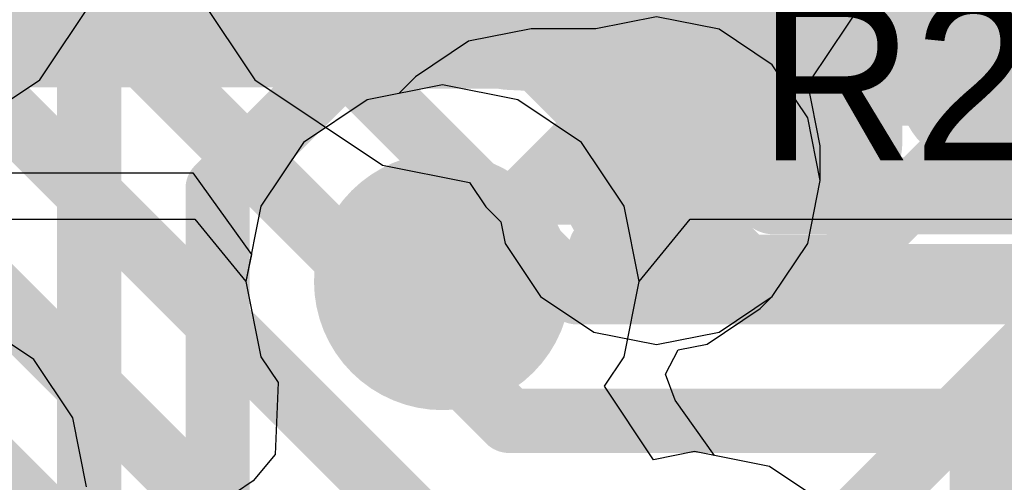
# Model space of a CAD drawing. Header units: millimetres. Extents: x -2 to 68, y -2 to 27.4.
# Tile 171 of 256: x 13.201 to 14.734, y 21.242 to 21.961. Entities that reach past the tile are written whole.
import ezdxf

# ---------------------------------------------------------------- set-up
doc = ezdxf.new("R2010")
doc.units = ezdxf.units.MM
for name, color, linetype in [('BottomLayer', 5, 'Continuous'), ('BottomSolder', 6, 'Continuous'), ('DrillGuide', 244, 'Continuous'), ('Mechanical13', 56, 'Continuous'), ('Mechanical15', 56, 'Continuous'), ('Mechanical2', 216, 'Continuous'), ('Mechanical87', 56, 'Continuous'), ('MidLayer1', 16, 'Continuous'), ('MidLayer2', 76, 'Continuous'), ('MidLayer3', 90, 'Continuous'), ('MidLayer4', 156, 'Continuous'), ('MidLayer5', 130, 'Continuous'), ('MidLayer6', 216, 'Continuous'), ('MidLayer7', 6, 'Continuous'), ('MidLayer8', 54, 'Continuous'), ('MultiLayer', 9, 'Continuous'), ('TopLayer', 1, 'Continuous'), ('TopPaste', 8, 'Continuous'), ('TopSolder', 216, 'Continuous'), ('ViaHoleLayer', 16, 'Continuous')]:
    doc.layers.add(name, color=color, linetype=linetype)

# ---------------------------------------------------------------- blocks, each defined once
blk = doc.blocks.new('TP_0_8MM_B_27')
at = {"layer": 'BottomLayer', "const_width": 0.40005}
blk.add_lwpolyline([(-0.200025, 0, 1), (0.200025, 0, 1)], format="xyb", close=True, dxfattribs=at)
at = {"layer": 'BottomSolder', "const_width": 0.4500499}
blk.add_lwpolyline([(-0.22502368, 0, 1), (0.22502368, 0, 1)], format="xyb", close=True, dxfattribs=at)
blk = doc.blocks.new('TP_0_8MM_B_28')
at = {"layer": 'BottomLayer', "const_width": 0.40005}
blk.add_lwpolyline([(-0.200025, 0, 1), (0.200025, 0, 1)], format="xyb", close=True, dxfattribs=at)
at = {"layer": 'BottomSolder', "const_width": 0.4500499}
blk.add_lwpolyline([(-0.22502368, 0, 1), (0.22502368, 0, 1)], format="xyb", close=True, dxfattribs=at)
blk = doc.blocks.new('RES_0201_53')
at = {"layer": 'Mechanical13', "const_width": 0.11999976}
for points in [[(0.31999936, 0.16999966), (-0.31999936, 0.16999966)], [(-0.31999936, 0.16999966), (-0.31999936, -0.16999966)], [(0.31999936, 0.16999966), (0.31999936, -0.16999966)], [(0.31999936, -0.16999966), (-0.31999936, -0.16999966)]]:
    blk.add_lwpolyline(points, dxfattribs=at)
at = {"layer": 'Mechanical13', "const_width": 0.05999988}
for points in [[(-0.3499993, 0.16999966, 1), (-0.28999942, 0.16999966, 1)], [(-0.3499993, 0.16999966, 1), (-0.28999942, 0.16999966, 1)], [(0.28999942, 0.16999966, 1), (0.3499993, 0.16999966, 1)], [(0.28999942, 0.16999966, 1), (0.3499993, 0.16999966, 1)], [(-0.3499993, -0.16999966, 1), (-0.28999942, -0.16999966, 1)], [(-0.3499993, -0.16999966, 1), (-0.28999942, -0.16999966, 1)], [(0.28999942, -0.16999966, 1), (0.3499993, -0.16999966, 1)], [(0.28999942, -0.16999966, 1), (0.3499993, -0.16999966, 1)]]:
    blk.add_lwpolyline(points, format="xyb", close=True, dxfattribs=at)
at = {"layer": 'Mechanical15', "const_width": 0.0499999}
for points in [[(0.5299989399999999, 0.26999946), (-0.5299989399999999, 0.26999946)], [(-0.5299989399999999, 0.26999946), (-0.5299989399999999, -0.26999946)], [(0.5299989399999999, 0.26999946), (0.5299989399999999, -0.26999946)], [(0, 0.135001), (0, -0.135001)], [(0.135001, 0), (-0.135001, 0)], [(0.5299989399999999, -0.26999946), (-0.5299989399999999, -0.26999946)]]:
    blk.add_lwpolyline(points, dxfattribs=at)
at = {"layer": 'Mechanical15'}
for points, const_width in [([(-0.54249828, 0.26999946, 1), (-0.5174996, 0.26999946, 1)], 0.02499868), ([(-0.54249828, 0.26999946, 1), (-0.5174996, 0.26999946, 1)], 0.02499868), ([(0.5174996, 0.26999946, 1), (0.54249828, 0.26999946, 1)], 0.02499868), ([(0.5174996, 0.26999946, 1), (0.54249828, 0.26999946, 1)], 0.02499868), ([(-0.01249934, 0.135001, 1), (0.01249934, 0.135001, 1)], 0.02499868), ([(0.10130028, 0, 1), (-0.10130028, 0, 1)], 0.0499999), ([(-0.14750034, 0, 1), (-0.12250166, 0, 1)], 0.02499868), ([(-0.11379962, 0, 1), (-0.08880094, 0, 1)], 0.02499868), ([(0.08880094, 0, 1), (0.11379962, 0, 1)], 0.02499868), ([(0.12250166, 0, 1), (0.14750034, 0, 1)], 0.02499868), ([(-0.01249934, -0.135001, 1), (0.01249934, -0.135001, 1)], 0.02499868), ([(-0.54249828, -0.26999946, 1), (-0.5174996, -0.26999946, 1)], 0.02499868), ([(-0.54249828, -0.26999946, 1), (-0.5174996, -0.26999946, 1)], 0.02499868), ([(0.5174996, -0.26999946, 1), (0.54249828, -0.26999946, 1)], 0.02499868), ([(0.5174996, -0.26999946, 1), (0.54249828, -0.26999946, 1)], 0.02499868)]:
    blk.add_lwpolyline(points, format="xyb", close=True, dxfattribs=dict(at, const_width=const_width))
at = {"layer": 'TopLayer', "const_width": 0.08059928}
for points in [[(-0.3896995, 0.08940038, 1), (-0.30910022, 0.08940038, 1)], [(-0.24090122, 0.08940038, 1), (-0.16030194, 0.08940038, 1)], [(0.16030194, 0.08940038, 1), (0.24090122, 0.08940038, 1)], [(0.30910022, 0.08940038, 1), (0.3896995, 0.08940038, 1)], [(-0.3896995, -0.08940038, 1), (-0.30910022, -0.08940038, 1)], [(-0.24090122, -0.08940038, 1), (-0.16030194, -0.08940038, 1)], [(0.16030194, -0.08940038, 1), (0.24090122, -0.08940038, 1)], [(0.30910022, -0.08940038, 1), (0.3896995, -0.08940038, 1)]]:
    blk.add_lwpolyline(points, format="xyb", close=True, dxfattribs=at)
at = {"layer": 'TopLayer'}
for points in [[(-0.20060158, 0.16999966), (-0.34939986, 0.16999966), (-0.20060158, -0.16999966), (-0.34939986, -0.16999966)], [(0.20060158, -0.16999966), (0.34939986, -0.16999966), (0.20060158, 0.16999966), (0.34939986, 0.16999966)], [(-0.1200023, 0.08940038), (-0.4299991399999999, 0.08940038), (-0.1200023, -0.08940038), (-0.4299991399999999, -0.08940038)], [(0.1200023, -0.08940038), (0.4299991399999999, -0.08940038), (0.1200023, 0.08940038), (0.4299991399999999, 0.08940038)]]:
    blk.add_solid(points, dxfattribs=at)
at = {"layer": 'TopPaste', "const_width": 0.08059928}
for points in [[(-0.3896995, 0.08940038, 1), (-0.30910022, 0.08940038, 1)], [(-0.24090122, 0.08940038, 1), (-0.16030194, 0.08940038, 1)], [(0.16030194, 0.08940038, 1), (0.24090122, 0.08940038, 1)], [(0.30910022, 0.08940038, 1), (0.3896995, 0.08940038, 1)], [(-0.3896995, -0.08940038, 1), (-0.30910022, -0.08940038, 1)], [(-0.24090122, -0.08940038, 1), (-0.16030194, -0.08940038, 1)], [(0.16030194, -0.08940038, 1), (0.24090122, -0.08940038, 1)], [(0.30910022, -0.08940038, 1), (0.3896995, -0.08940038, 1)]]:
    blk.add_lwpolyline(points, format="xyb", close=True, dxfattribs=at)
at = {"layer": 'TopPaste'}
for points in [[(-0.20060158, 0.16999966), (-0.34939986, 0.16999966), (-0.20060158, -0.16999966), (-0.34939986, -0.16999966)], [(0.20060158, -0.16999966), (0.34939986, -0.16999966), (0.20060158, 0.16999966), (0.34939986, 0.16999966)], [(-0.1200023, 0.08940038), (-0.4299991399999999, 0.08940038), (-0.1200023, -0.08940038), (-0.4299991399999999, -0.08940038)], [(0.1200023, -0.08940038), (0.4299991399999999, -0.08940038), (0.1200023, 0.08940038), (0.4299991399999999, 0.08940038)]]:
    blk.add_solid(points, dxfattribs=at)
at = {"layer": 'TopSolder', "const_width": 0.08059928}
for points in [[(-0.3896995, 0.08940038, 1), (-0.30910022, 0.08940038, 1)], [(-0.24090122, 0.08940038, 1), (-0.16030194, 0.08940038, 1)], [(0.16030194, 0.08940038, 1), (0.24090122, 0.08940038, 1)], [(0.30910022, 0.08940038, 1), (0.3896995, 0.08940038, 1)], [(-0.3896995, -0.08940038, 1), (-0.30910022, -0.08940038, 1)], [(-0.24090122, -0.08940038, 1), (-0.16030194, -0.08940038, 1)], [(0.16030194, -0.08940038, 1), (0.24090122, -0.08940038, 1)], [(0.30910022, -0.08940038, 1), (0.3896995, -0.08940038, 1)]]:
    blk.add_lwpolyline(points, format="xyb", close=True, dxfattribs=at)
at = {"layer": 'TopSolder'}
for points in [[(-0.20060158, 0.16999966), (-0.34939986, 0.16999966), (-0.20060158, -0.16999966), (-0.34939986, -0.16999966)], [(0.20060158, -0.16999966), (0.34939986, -0.16999966), (0.20060158, 0.16999966), (0.34939986, 0.16999966)], [(-0.1200023, 0.08940038), (-0.4299991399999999, 0.08940038), (-0.1200023, -0.08940038), (-0.4299991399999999, -0.08940038)], [(0.1200023, -0.08940038), (0.4299991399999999, -0.08940038), (0.1200023, 0.08940038), (0.4299991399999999, 0.08940038)]]:
    blk.add_solid(points, dxfattribs=at)

msp = doc.modelspace()

# ---------------------------------------------------------------- linework, layer by layer
at = {"layer": 'BottomLayer'}
for p, q in [((14.4326102, 21.86739086), (14.56523376, 22.06587408)), ((13.23261006, 21.86739086), (13.32662562, 22.00809416)), ((13.47337412, 22.00809416), (13.56738968, 21.86739086)), ((13.03412684, 21.7347673), (13.23261006, 21.86739086)), ((13.56738968, 21.86739086), (13.7658729, 21.7347673)), ((14.42792898, 21.8623388), (14.42837094, 21.86455876)), ((14.44733204, 21.76479518), (14.42792898, 21.8623388)), ((14.42837094, 21.86455876), (14.4326102, 21.86739086)), ((14.44733204, 21.7106754), (14.44733204, 21.76479518)), ((13.7658729, 21.7347673), (13.90161304, 21.7077671)), ((13.90161304, 21.7077671), (13.92704098, 21.66971282)), ((14.42792898, 21.61313178), (14.44733204, 21.7106754)), ((13.92704098, 21.66971282), (13.95031754, 21.64643626)), ((13.95031754, 21.64643626), (13.95694186, 21.61313178)), ((13.95694186, 21.61313178), (14.01219702, 21.530437)), ((14.37267382, 21.530437), (14.42792898, 21.61313178)), ((14.01219702, 21.530437), (14.0948918, 21.47518184)), ((14.28997904, 21.47518184), (14.37267382, 21.530437)), ((14.0948918, 21.47518184), (14.19243542, 21.45577878)), ((14.19243542, 21.45577878), (14.28997904, 21.47518184))]:
    msp.add_line(p, q, dxfattribs=at)
at = {"layer": 'BottomLayer', "const_width": 0.0999998}
for points in [[(14.10727938, 21.84995122), (14.10727938, 22.19272168)], [(14.10727938, 21.84995122), (14.19243542, 21.76479518)], [(14.19243542, 21.7106754), (14.19243542, 21.76479518)]]:
    msp.add_lwpolyline(points, dxfattribs=at)
at = {"layer": 'BottomLayer'}
for points, const_width in [([(14.0822807, 21.84995122, 1), (14.13227806, 21.84995122, 1)], 0.0499999), ([(14.0822807, 21.84995122, 1), (14.13227806, 21.84995122, 1)], 0.0499999), ([(14.11743684, 21.7106754, 1), (14.267434, 21.7106754, 1)], 0.1499997), ([(14.16743674, 21.76479518, 1), (14.2174341, 21.76479518, 1)], 0.0499999), ([(14.16743674, 21.76479518, 1), (14.2174341, 21.76479518, 1)], 0.0499999), ([(14.16743674, 21.7106754, 1), (14.2174341, 21.7106754, 1)], 0.0499999)]:
    msp.add_lwpolyline(points, format="xyb", close=True, dxfattribs=dict(at, const_width=const_width))
at = {"layer": 'DrillGuide'}
for points, const_width in [([(14.16743674, 21.7106754, 1), (14.2174341, 21.7106754, 1)], 0.0499999), ([(13.80942628, 21.55372372, 1), (13.90942608, 21.55372372, 1)], 0.0999998)]:
    msp.add_lwpolyline(points, format="xyb", close=True, dxfattribs=dict(at, const_width=const_width))
at = {"layer": 'Mechanical87', "const_width": 0.0999998}
for points in [[(14.1055979, 22.39440022), (14.49999894, 21.99999918)], [(14.49999894, 21.99999918), (14.89439998, 22.39440022)], [(14.1055979, 21.60559814), (14.49999894, 21.99999918)], [(14.49999894, 21.99999918), (14.89439998, 21.60559814)]]:
    msp.add_lwpolyline(points, dxfattribs=at)
at = {"layer": 'Mechanical87', "const_width": 0.0499999}
for points in [[(14.47500026, 21.99999918, 1), (14.52499762, 21.99999918, 1)], [(14.47500026, 21.99999918, 1), (14.52499762, 21.99999918, 1)], [(14.47500026, 21.99999918, 1), (14.52499762, 21.99999918, 1)], [(14.47500026, 21.99999918, 1), (14.52499762, 21.99999918, 1)], [(14.08059922, 21.60559814, 1), (14.13059658, 21.60559814, 1)]]:
    msp.add_lwpolyline(points, format="xyb", close=True, dxfattribs=at)
at = {"layer": 'MidLayer1'}
for p, q in [((13.85942618, 21.85960068), (13.74237282, 21.8363165)), ((13.97647954, 21.8363165), (13.85942618, 21.85960068)), ((13.74237282, 21.8363165), (13.64313756, 21.77001234)), ((14.0757148, 21.77001234), (13.97647954, 21.8363165)), ((13.64313756, 21.77001234), (13.5768334, 21.67077708)), ((14.14201896, 21.67077708), (14.0757148, 21.77001234)), ((13.5768334, 21.67077708), (13.55354922, 21.55372372)), ((14.16530314, 21.55372372), (14.14201896, 21.67077708)), ((13.55354922, 21.55372372), (13.5768334, 21.43667036)), ((14.14201896, 21.43667036), (14.16530314, 21.55372372)), ((13.22326286, 21.43257334), (13.13230038, 21.493353)), ((13.28404252, 21.34161086), (13.22326286, 21.43257334)), ((13.5768334, 21.43667036), (13.603605, 21.39660186)), ((14.11149832, 21.390991), (14.14201896, 21.43667036)), ((13.603605, 21.39660186), (13.59907872, 21.28472248)), ((14.18787104, 21.27669354), (14.11149832, 21.390991)), ((13.30538614, 21.2343111), (13.28404252, 21.34161086)), ((14.25149042, 21.28934782), (14.18787104, 21.27669354)), ((14.36854378, 21.26606364), (14.25149042, 21.28934782)), ((13.59907872, 21.28472248), (13.56471506, 21.2436075)), ((14.46777904, 21.19975948), (14.36854378, 21.26606364)), ((13.56471506, 21.2436075), (13.49909162, 21.19975948))]:
    msp.add_line(p, q, dxfattribs=at)
at = {"layer": 'MidLayer1', "const_width": 0.1999996}
msp.add_lwpolyline([(13.75942638, 21.55372372, 1), (13.95942598, 21.55372372, 1)], format="xyb", close=True, dxfattribs=at)
at = {"layer": 'MidLayer2'}
for p, q in [((11.81740842, 21.7230071), (13.47061568, 21.7230071)), ((13.47061568, 21.7230071), (13.56195916, 21.59600456)), ((13.56195916, 21.59600456), (13.55354922, 21.55372372)), ((13.55354922, 21.55372372), (13.5768334, 21.43667036)), ((13.5768334, 21.43667036), (13.603605, 21.39660186)), ((13.603605, 21.39660186), (13.59907872, 21.28472248)), ((13.59907872, 21.28472248), (13.56471506, 21.2436075)), ((13.56471506, 21.2436075), (13.49909162, 21.19975948))]:
    msp.add_line(p, q, dxfattribs=at)
at = {"layer": 'MidLayer2', "const_width": 0.0999998}
for points in [[(11.64787358, 21.97790372), (13.93021852, 21.97790372)], [(13.93021852, 21.97790372), (14.03999224, 21.86813)], [(14.03999224, 21.86813), (18.02548084, 21.86813)], [(14.69874886, 21.29874836), (15.0681309, 21.6681304)], [(14.69874886, 20.29874782), (14.69874886, 21.29874836)]]:
    msp.add_lwpolyline(points, dxfattribs=at)
at = {"layer": 'MidLayer2'}
for points, const_width in [([(13.90521984, 21.97790372, 1), (13.9552172, 21.97790372, 1)], 0.0499999), ([(13.90521984, 21.97790372, 1), (13.9552172, 21.97790372, 1)], 0.0499999), ([(14.01499356, 21.86813, 1), (14.06499092, 21.86813, 1)], 0.0499999), ([(14.01499356, 21.86813, 1), (14.06499092, 21.86813, 1)], 0.0499999), ([(13.75942638, 21.55372372, 1), (13.95942598, 21.55372372, 1)], 0.1999996), ([(14.67375018, 21.29874836, 1), (14.72374754, 21.29874836, 1)], 0.0499999), ([(14.67375018, 21.29874836, 1), (14.72374754, 21.29874836, 1)], 0.0499999)]:
    msp.add_lwpolyline(points, format="xyb", close=True, dxfattribs=dict(at, const_width=const_width))
at = {"layer": 'MidLayer3'}
for p, q in [((12.79264142, 21.65085586), (13.47383386, 21.65085586)), ((13.47383386, 21.65085586), (13.55354922, 21.55372118)), ((14.16530314, 21.55372118), (14.2450185, 21.65085586)), ((14.2450185, 21.65085586), (14.82081364, 21.65085586)), ((13.55354922, 21.55372118), (13.5768334, 21.43667036)), ((14.14201896, 21.43667036), (14.16530314, 21.55372118)), ((13.5768334, 21.43667036), (13.603605, 21.39660186)), ((14.11149832, 21.390991), (14.14201896, 21.43667036)), ((13.603605, 21.39660186), (13.59907872, 21.28472248)), ((14.18787104, 21.27669354), (14.11149832, 21.390991)), ((14.25149042, 21.28934782), (14.18787104, 21.27669354)), ((14.36854378, 21.26606364), (14.25149042, 21.28934782)), ((13.59907872, 21.28472248), (13.56471506, 21.2436075)), ((14.46777904, 21.19975948), (14.36854378, 21.26606364)), ((13.56471506, 21.2436075), (13.49909162, 21.19975948))]:
    msp.add_line(p, q, dxfattribs=at)
at = {"layer": 'MidLayer3', "const_width": 0.127}
msp.add_lwpolyline([(11.80477954, 21.91951674), (14.93209612, 21.91951674)], dxfattribs=at)
at = {"layer": 'MidLayer3', "const_width": 0.1999996}
msp.add_lwpolyline([(13.75942638, 21.55372372, 1), (13.95942598, 21.55372372, 1)], format="xyb", close=True, dxfattribs=at)
at = {"layer": 'MidLayer4'}
for p, q in [((14.19243542, 21.96557202), (14.09832334, 21.94685222)), ((14.28998158, 21.94616896), (14.19243542, 21.96557202)), ((13.9976606, 21.94685222), (13.90011698, 21.92744916)), ((14.09832334, 21.94685222), (13.9976606, 21.94685222)), ((14.37267382, 21.8909138), (14.28998158, 21.94616896)), ((13.90011698, 21.92744916), (13.81741966, 21.872194)), ((14.42792898, 21.80822156), (14.37267382, 21.8909138)), ((13.81741966, 21.872194), (13.79126782, 21.84604216)), ((13.79126782, 21.84604216), (13.74237282, 21.8363165)), ((13.74237282, 21.8363165), (13.64313756, 21.77001234)), ((14.44733204, 21.7106754), (14.42792898, 21.80822156)), ((13.64313756, 21.77001234), (13.5768334, 21.67077708)), ((14.42792898, 21.61312924), (14.44733204, 21.7106754)), ((13.5768334, 21.67077708), (13.55354922, 21.55372372)), ((14.37267382, 21.530437), (14.42792898, 21.61312924)), ((13.55354922, 21.55372372), (13.5768334, 21.43667036)), ((14.35395402, 21.5117172), (14.37267382, 21.530437)), ((14.27126178, 21.45646204), (14.35395402, 21.5117172)), ((14.22644856, 21.44754918), (14.27126178, 21.45646204)), ((14.206347, 21.40985812), (14.22644856, 21.44754918)), ((13.5768334, 21.43667036), (13.603605, 21.39660186)), ((14.22163272, 21.36905302), (14.206347, 21.40985812)), ((13.603605, 21.39660186), (13.59907872, 21.28472248)), ((14.2826994, 21.28314006), (14.22163272, 21.36905302)), ((13.59907872, 21.28472248), (13.56471506, 21.2436075)), ((14.36854378, 21.26606364), (14.2826994, 21.28314006)), ((14.46777904, 21.19975948), (14.36854378, 21.26606364)), ((13.56471506, 21.2436075), (13.49909162, 21.19975948))]:
    msp.add_line(p, q, dxfattribs=at)
for points, const_width in [([(14.11743684, 21.7106754, 1), (14.267434, 21.7106754, 1)], 0.1499997), ([(13.75942638, 21.55372372, 1), (13.95942598, 21.55372372, 1)], 0.1999996), ([(14.16743674, 21.7106754, 1), (14.2174341, 21.7106754, 1)], 0.0499999), ([(13.97266192, 21.6919556, 1), (14.02265928, 21.6919556, 1)], 0.0499999), ([(13.97266192, 21.6919556, 1), (14.02265928, 21.6919556, 1)], 0.0499999), ([(14.14871694, 21.6919556, 1), (14.1987143, 21.6919556, 1)], 0.0499999), ([(14.14871694, 21.6919556, 1), (14.1987143, 21.6919556, 1)], 0.0499999), ([(13.8344275, 21.55372372, 1), (13.88442486, 21.55372372, 1)], 0.0499999), ([(13.83443004, 21.55372372, 1), (13.8844274, 21.55372372, 1)], 0.0499999), ([(13.83443004, 21.55372372, 1), (13.8844274, 21.55372372, 1)], 0.0499999)]:
    msp.add_lwpolyline(points, format="xyb", close=True, dxfattribs=dict(at, const_width=const_width))
at = {"layer": 'MidLayer4', "const_width": 0.0999998}
for points in [[(14.17371562, 21.6919556), (14.19243542, 21.7106754)], [(13.85942872, 21.55372372), (13.9976606, 21.6919556)], [(13.9976606, 21.6919556), (14.17371562, 21.6919556)], [(13.85942618, 21.55372372), (13.85942872, 21.55372372)]]:
    msp.add_lwpolyline(points, dxfattribs=at)
at = {"layer": 'MidLayer5', "const_width": 0.0999998}
for points in [[(14.4777968, 21.57656594), (15.10193576, 22.2007049)], [(13.30942728, 21.93835084), (13.54004658, 22.16897014)], [(13.30942728, 20.14336586), (13.30942728, 21.93835084)], [(13.50942688, 21.69869676), (13.71445314, 21.90372302)], [(13.71445314, 21.90372302), (14.00439922, 21.90372302)], [(14.00439922, 21.90372302), (14.3315563, 21.57656594)], [(14.30188656, 20.98347086), (15.224125, 21.9057093)], [(13.50942688, 21.18942422), (13.50942688, 21.69869676)], [(14.3315563, 21.57656594), (14.4777968, 21.57656594)]]:
    msp.add_lwpolyline(points, dxfattribs=at)
at = {"layer": 'MidLayer5'}
for points, const_width in [([(13.2844286, 21.93835084, 1), (13.33442596, 21.93835084, 1)], 0.0499999), ([(13.2844286, 21.93835084, 1), (13.33442596, 21.93835084, 1)], 0.0499999), ([(13.68945446, 21.90372302, 1), (13.73945182, 21.90372302, 1)], 0.0499999), ([(13.68945446, 21.90372302, 1), (13.73945182, 21.90372302, 1)], 0.0499999), ([(13.97940054, 21.90372302, 1), (14.0293979, 21.90372302, 1)], 0.0499999), ([(13.97940054, 21.90372302, 1), (14.0293979, 21.90372302, 1)], 0.0499999), ([(13.4844282, 21.69869676, 1), (13.53442556, 21.69869676, 1)], 0.0499999), ([(13.4844282, 21.69869676, 1), (13.53442556, 21.69869676, 1)], 0.0499999), ([(13.75942638, 21.55372372, 1), (13.95942598, 21.55372372, 1)], 0.1999996), ([(14.30655762, 21.57656594, 1), (14.35655498, 21.57656594, 1)], 0.0499999), ([(14.30655762, 21.57656594, 1), (14.35655498, 21.57656594, 1)], 0.0499999), ([(14.45279812, 21.57656594, 1), (14.50279548, 21.57656594, 1)], 0.0499999), ([(14.45279812, 21.57656594, 1), (14.50279548, 21.57656594, 1)], 0.0499999)]:
    msp.add_lwpolyline(points, format="xyb", close=True, dxfattribs=dict(at, const_width=const_width))
at = {"layer": 'MidLayer6', "const_width": 0.0999998}
for points in [[(13.85942618, 21.55372372), (14.1516735, 21.84597104)], [(14.1516735, 21.84597104), (17.8152044, 21.84597104)], [(12.84299946, 21.5843104), (13.309219, 21.11809086)]]:
    msp.add_lwpolyline(points, dxfattribs=at)
at = {"layer": 'MidLayer6'}
for points, const_width in [([(14.12667482, 21.84597104, 1), (14.17667218, 21.84597104, 1)], 0.0499999), ([(14.12667482, 21.84597104, 1), (14.17667218, 21.84597104, 1)], 0.0499999), ([(13.75942638, 21.55372372, 1), (13.95942598, 21.55372372, 1)], 0.1999996), ([(13.8344275, 21.55372372, 1), (13.88442486, 21.55372372, 1)], 0.0499999)]:
    msp.add_lwpolyline(points, format="xyb", close=True, dxfattribs=dict(at, const_width=const_width))
at = {"layer": 'MidLayer7'}
for p, q in [((13.85942618, 21.85960068), (13.74237282, 21.8363165)), ((13.97647954, 21.8363165), (13.85942618, 21.85960068)), ((13.74237282, 21.8363165), (13.64313756, 21.77001234)), ((14.0757148, 21.77001234), (13.97647954, 21.8363165)), ((13.64313756, 21.77001234), (13.5768334, 21.67077708)), ((14.14201896, 21.67077708), (14.0757148, 21.77001234)), ((13.5768334, 21.67077708), (13.55354922, 21.55372372)), ((14.16530314, 21.55372372), (14.14201896, 21.67077708)), ((13.55354922, 21.55372372), (13.5768334, 21.43667036)), ((14.14201896, 21.43667036), (14.16530314, 21.55372372)), ((13.5768334, 21.43667036), (13.603605, 21.39660186)), ((14.11149832, 21.390991), (14.14201896, 21.43667036)), ((13.603605, 21.39660186), (13.59907872, 21.28472248)), ((14.18787104, 21.27669354), (14.11149832, 21.390991)), ((14.25149042, 21.28934782), (14.18787104, 21.27669354)), ((14.36854378, 21.26606364), (14.25149042, 21.28934782)), ((13.59907872, 21.28472248), (13.56471506, 21.2436075)), ((14.46777904, 21.19975948), (14.36854378, 21.26606364)), ((13.56471506, 21.2436075), (13.49909162, 21.19975948))]:
    msp.add_line(p, q, dxfattribs=at)
at = {"layer": 'MidLayer7', "const_width": 0.1999996}
msp.add_lwpolyline([(13.75942638, 21.55372372, 1), (13.95942598, 21.55372372, 1)], format="xyb", close=True, dxfattribs=at)
at = {"layer": 'MidLayer8'}
for p, q in [((13.85942618, 21.85960068), (13.74237282, 21.8363165)), ((13.97647954, 21.8363165), (13.85942618, 21.85960068)), ((13.74237282, 21.8363165), (13.64313756, 21.77001234)), ((14.0757148, 21.77001234), (13.97647954, 21.8363165)), ((13.64313756, 21.77001234), (13.5768334, 21.67077708)), ((14.14201896, 21.67077708), (14.0757148, 21.77001234)), ((13.5768334, 21.67077708), (13.55354922, 21.55372372)), ((14.16530314, 21.55372372), (14.14201896, 21.67077708)), ((13.55354922, 21.55372372), (13.5768334, 21.43667036)), ((14.14201896, 21.43667036), (14.16530314, 21.55372372)), ((13.5768334, 21.43667036), (13.603605, 21.39660186)), ((14.11149832, 21.390991), (14.14201896, 21.43667036)), ((13.603605, 21.39660186), (13.59907872, 21.28472248)), ((14.18787104, 21.27669354), (14.11149832, 21.390991)), ((14.25149042, 21.28934782), (14.18787104, 21.27669354)), ((14.36854378, 21.26606364), (14.25149042, 21.28934782)), ((13.59907872, 21.28472248), (13.56471506, 21.2436075)), ((14.46777904, 21.19975948), (14.36854378, 21.26606364)), ((13.56471506, 21.2436075), (13.49909162, 21.19975948))]:
    msp.add_line(p, q, dxfattribs=at)
at = {"layer": 'MidLayer8', "const_width": 0.1999996}
msp.add_lwpolyline([(13.75942638, 21.55372372, 1), (13.95942598, 21.55372372, 1)], format="xyb", close=True, dxfattribs=at)
at = {"layer": 'MultiLayer'}
for points, const_width in [([(14.11743684, 21.7106754, 1), (14.267434, 21.7106754, 1)], 0.1499997), ([(13.75942638, 21.55372372, 1), (13.95942598, 21.55372372, 1)], 0.1999996)]:
    msp.add_lwpolyline(points, format="xyb", close=True, dxfattribs=dict(at, const_width=const_width))
at = {"layer": 'TopLayer'}
for points, const_width in [([(12.79999726, 22.50000072), (13.96288038, 21.3371176)], 0.0999998), ([(13.17002954, 22.4352993), (14.06821164, 21.5371172)], 0.0999998), ([(13.52335116, 22.41650584), (14.08274044, 21.85711656)], 0.127), ([(12.69999746, 22.30000112), (13.86288058, 21.137118)], 0.0999998), ([(14.08274044, 21.85711656), (14.42002704, 21.85711656)], 0.127), ([(12.90000214, 21.79999958), (13.76288332, 20.9371184)], 0.0999998), ([(14.06821164, 21.5371172), (15.3089229, 21.5371172)], 0.0999998), ([(13.96288038, 21.3371176), (15.2260808, 21.3371176)], 0.0999998)]:
    msp.add_lwpolyline(points, dxfattribs=dict(at, const_width=const_width))
for points, const_width in [([(14.05099044, 21.85711656, 1), (14.11449044, 21.85711656, 1)], 0.0635), ([(14.05099044, 21.85711656, 1), (14.11449044, 21.85711656, 1)], 0.0635), ([(14.38827704, 21.85711656, 1), (14.45177704, 21.85711656, 1)], 0.0635), ([(14.04321296, 21.5371172, 1), (14.09321032, 21.5371172, 1)], 0.0499999), ([(14.04321296, 21.5371172, 1), (14.09321032, 21.5371172, 1)], 0.0499999), ([(13.9378817, 21.3371176, 1), (13.98787906, 21.3371176, 1)], 0.0499999), ([(13.9378817, 21.3371176, 1), (13.98787906, 21.3371176, 1)], 0.0499999)]:
    msp.add_lwpolyline(points, format="xyb", close=True, dxfattribs=dict(at, const_width=const_width))
at = {"layer": 'ViaHoleLayer'}
for points, const_width in [([(14.16743674, 21.7106754, 1), (14.2174341, 21.7106754, 1)], 0.0499999), ([(13.80942628, 21.55372372, 1), (13.90942608, 21.55372372, 1)], 0.0999998)]:
    msp.add_lwpolyline(points, format="xyb", close=True, dxfattribs=dict(at, const_width=const_width))

# ---------------------------------------------------------------- block references
at = {"rotation": 180}
for name, p in [('TP_0_8MM_B_28', (12.7999998, 22.30000112)), ('TP_0_8MM_B_27', (13.99999994, 22.30000112)), ('RES_0201_53', (14.69502776, 21.85711656))]:
    msp.add_blockref(name, p, dxfattribs=at)

# ---------------------------------------------------------------- texts
at = {"layer": 'Mechanical2'}
msp.add_text('R20', height=0.2499995, dxfattribs=at).set_placement((14.351, 21.7424))

doc.saveas('drawing.dxf')
